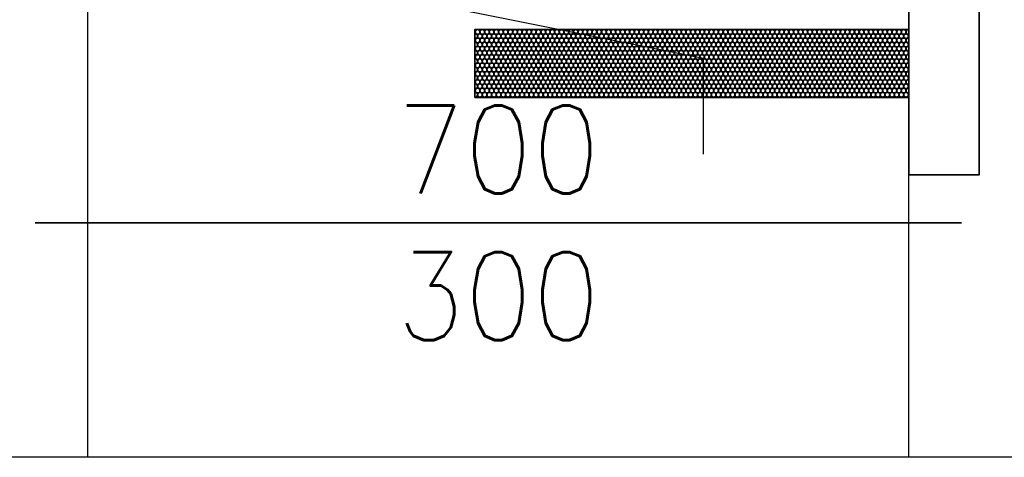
# Model space of a CAD drawing. Header units: millimetres. Extents: x -56303 to -45239, y -20463 to -4540.
# Tile 233 of 256: x -47014 to -46930, y -11351 to -11314. Entities that reach past the tile are written whole.
import ezdxf

# ---------------------------------------------------------------- set-up
doc = ezdxf.new("R2010")
doc.units = ezdxf.units.MM
for name, color, linetype in [('_HVAC_opis', 3, 'Continuous'), ('FLUID-N1', 7, 'Continuous'), ('FLUID-N1-75-DIM', 7, 'Continuous')]:
    doc.layers.add(name, color=color, linetype=linetype)
doc.layers.add('_HVAC_urzadzenia', color=220, linetype='Continuous', lineweight=35)
doc.styles.add('OPIS1', font='ROMANS.SHX', dxfattribs={"width": 0.9})

# ---------------------------------------------------------------- blocks, each defined once
blk = doc.blocks.new('A$C29042132')
for points in [[(6, 25.5), (0, 25.5), (0, 0), (6, 0)], [(6, 18.892), (6, 13.092), (43, 13.092), (43, 18.892)]]:
    blk.add_lwpolyline(points, close=True)
for centre in [(6.229, 18.666), (6.429, 18.309), (6.629, 18.666), (6.829, 18.309), (7.029, 18.666), (7.229, 18.309), (7.429, 18.666), (7.629, 18.309), (7.829, 18.666), (8.029, 18.309), (8.229, 18.666), (8.429, 18.309), (8.629, 18.666), (8.829, 18.309), (9.029, 18.666), (9.229, 18.309), (9.429, 18.666), (9.629, 18.309), (9.829, 18.666), (10.029, 18.309), (10.229, 18.666), (10.429, 18.309), (10.629, 18.666), (10.829, 18.309), (11.029, 18.666), (11.229, 18.309), (11.429, 18.666), (11.629, 18.309), (11.829, 18.666), (12.029, 18.309), (12.229, 18.666), (12.429, 18.309), (12.629, 18.666), (12.829, 18.309), (13.029, 18.666), (13.229, 18.309), (13.429, 18.666), (13.629, 18.309), (13.829, 18.666), (14.029, 18.309), (14.229, 18.666), (14.429, 18.309), (14.629, 18.666), (14.829, 18.309), (15.029, 18.666), (15.229, 18.309), (15.429, 18.666), (15.629, 18.309), (15.829, 18.666), (16.029, 18.309), (16.229, 18.666), (16.429, 18.309), (16.629, 18.666), (16.829, 18.309), (17.029, 18.666), (17.229, 18.309), (17.429, 18.666), (17.629, 18.309), (17.829, 18.666), (18.029, 18.309), (18.229, 18.666), (18.429, 18.309), (18.629, 18.666), (18.829, 18.309), (19.029, 18.666), (19.229, 18.309), (19.429, 18.666), (19.629, 18.309), (19.829, 18.666), (20.029, 18.309), (20.229, 18.666), (20.429, 18.309), (20.629, 18.666), (20.829, 18.309), (21.029, 18.666), (21.229, 18.309), (21.429, 18.666), (21.629, 18.309), (21.829, 18.666), (22.029, 18.309), (22.229, 18.666), (22.429, 18.309), (22.629, 18.666), (22.829, 18.309), (23.029, 18.666), (23.229, 18.309), (23.429, 18.666), (23.629, 18.309), (23.804, 18.666), (24.004, 18.309), (24.204, 18.666), (24.404, 18.309), (24.604, 18.666), (24.804, 18.309), (25.004, 18.666), (25.204, 18.309), (25.404, 18.666), (25.604, 18.309), (25.804, 18.666), (26.004, 18.309), (26.204, 18.666), (26.404, 18.309), (26.604, 18.666), (26.804, 18.309), (27.004, 18.666), (27.204, 18.309), (27.404, 18.666), (27.604, 18.309), (27.804, 18.666), (28.004, 18.309), (28.204, 18.666), (28.404, 18.309), (28.604, 18.666), (28.804, 18.309), (29.004, 18.666), (29.204, 18.309), (29.404, 18.666), (29.604, 18.309), (29.804, 18.666), (30.004, 18.309), (30.204, 18.666), (30.404, 18.309), (30.604, 18.666), (30.804, 18.309), (31.004, 18.666), (31.204, 18.309), (31.404, 18.666), (31.604, 18.309), (31.804, 18.666), (32.004, 18.309), (32.204, 18.666), (32.404, 18.309), (32.604, 18.666), (32.804, 18.309), (33.004, 18.666), (33.204, 18.309), (33.404, 18.666), (33.604, 18.309), (33.804, 18.666), (34.004, 18.309), (34.204, 18.666), (34.404, 18.309), (34.604, 18.666), (34.804, 18.309), (35.004, 18.666), (35.204, 18.309), (35.404, 18.666), (35.604, 18.309), (35.804, 18.666), (36.004, 18.309), (36.204, 18.666), (36.404, 18.309), (36.579, 18.666), (36.779, 18.309), (36.979, 18.666), (37.179, 18.309), (37.379, 18.666), (37.579, 18.309), (37.779, 18.666), (37.979, 18.309), (38.179, 18.666), (38.379, 18.309), (38.579, 18.666), (38.779, 18.309), (38.979, 18.666), (39.179, 18.309), (39.379, 18.666), (39.579, 18.309), (39.779, 18.666), (39.979, 18.309), (40.179, 18.666), (40.379, 18.309), (40.579, 18.666), (40.779, 18.309), (40.979, 18.666), (41.179, 18.309), (41.379, 18.666), (41.579, 18.309), (41.779, 18.666), (41.979, 18.309), (42.179, 18.666), (42.379, 18.309), (42.579, 18.666), (42.779, 18.309), (6.229, 17.947), (6.429, 17.59), (6.629, 17.947), (6.829, 17.59), (7.029, 17.947), (7.229, 17.59), (7.429, 17.947), (7.629, 17.59), (7.829, 17.947), (8.029, 17.59), (8.229, 17.947), (8.429, 17.59), (8.629, 17.947), (8.829, 17.59), (9.029, 17.947), (9.229, 17.59), (9.429, 17.947), (9.629, 17.59), (9.829, 17.947), (10.029, 17.59), (10.229, 17.947), (10.429, 17.59), (10.629, 17.947), (10.829, 17.59), (11.029, 17.947), (11.229, 17.59), (11.429, 17.947), (11.629, 17.59), (11.829, 17.947), (12.029, 17.59), (12.229, 17.947), (12.429, 17.59), (12.629, 17.947), (12.829, 17.59), (13.029, 17.947), (13.229, 17.59), (13.429, 17.947), (13.629, 17.59), (13.829, 17.947), (14.029, 17.59), (14.229, 17.947), (14.429, 17.59), (14.629, 17.947), (14.829, 17.59), (15.029, 17.947), (15.229, 17.59), (15.429, 17.947), (15.629, 17.59), (15.829, 17.947), (16.029, 17.59), (16.229, 17.947), (16.429, 17.59), (16.629, 17.947), (16.829, 17.59), (17.029, 17.947), (17.229, 17.59), (17.429, 17.947), (17.629, 17.59), (17.829, 17.947), (18.029, 17.59), (18.229, 17.947), (18.429, 17.59), (18.629, 17.947), (18.829, 17.59), (19.029, 17.947), (19.229, 17.59), (19.429, 17.947), (19.629, 17.59), (19.829, 17.947), (20.029, 17.59), (20.229, 17.947), (20.429, 17.59), (20.629, 17.947), (20.829, 17.59), (21.029, 17.947), (21.229, 17.59), (21.429, 17.947), (21.629, 17.59), (21.829, 17.947), (22.029, 17.59), (22.229, 17.947), (22.429, 17.59), (22.629, 17.947), (22.829, 17.59), (23.029, 17.947), (23.229, 17.59), (23.429, 17.947), (23.629, 17.59), (23.804, 17.947), (24.004, 17.59), (24.204, 17.947), (24.404, 17.59), (24.604, 17.947), (24.804, 17.59), (25.004, 17.947), (25.204, 17.59), (25.404, 17.947), (25.604, 17.59), (25.804, 17.947), (26.004, 17.59), (26.204, 17.947), (26.404, 17.59), (26.604, 17.947), (26.804, 17.59), (27.004, 17.947), (27.204, 17.59), (27.404, 17.947), (27.604, 17.59), (27.804, 17.947), (28.004, 17.59), (28.204, 17.947), (28.404, 17.59), (28.604, 17.947), (28.804, 17.59), (29.004, 17.947), (29.204, 17.59), (29.404, 17.947), (29.604, 17.59), (29.804, 17.947), (30.004, 17.59), (30.204, 17.947), (30.404, 17.59), (30.604, 17.947), (30.804, 17.59), (31.004, 17.947), (31.204, 17.59), (31.404, 17.947), (31.604, 17.59), (31.804, 17.947), (32.004, 17.59), (32.204, 17.947), (32.404, 17.59), (32.604, 17.947), (32.804, 17.59), (33.004, 17.947), (33.204, 17.59), (33.404, 17.947), (33.604, 17.59), (33.804, 17.947), (34.004, 17.59), (34.204, 17.947), (34.404, 17.59), (34.604, 17.947), (34.804, 17.59), (35.004, 17.947), (35.204, 17.59), (35.404, 17.947), (35.604, 17.59), (35.804, 17.947), (36.004, 17.59), (36.204, 17.947), (36.404, 17.59), (36.579, 17.947), (36.779, 17.59), (36.979, 17.947), (37.179, 17.59), (37.379, 17.947), (37.579, 17.59), (37.779, 17.947), (37.979, 17.59), (38.179, 17.947), (38.379, 17.59), (38.579, 17.947), (38.779, 17.59), (38.979, 17.947), (39.179, 17.59), (39.379, 17.947), (39.579, 17.59), (39.779, 17.947), (39.979, 17.59), (40.179, 17.947), (40.379, 17.59), (40.579, 17.947), (40.779, 17.59), (40.979, 17.947), (41.179, 17.59), (41.379, 17.947), (41.579, 17.59), (41.779, 17.947), (41.979, 17.59), (42.179, 17.947), (42.379, 17.59), (42.579, 17.947), (42.779, 17.59), (6.229, 17.242), (6.429, 16.885), (6.629, 17.242), (6.829, 16.885), (7.029, 17.242), (7.229, 16.885), (7.429, 17.242), (7.629, 16.885), (7.829, 17.242), (8.029, 16.885), (8.229, 17.242), (8.429, 16.885), (8.629, 17.242), (8.829, 16.885), (9.029, 17.242), (9.229, 16.885), (9.429, 17.242), (9.629, 16.885), (9.829, 17.242), (10.029, 16.885), (10.229, 17.242), (10.429, 16.885), (10.629, 17.242), (10.829, 16.885), (11.029, 17.242), (11.229, 16.885), (11.429, 17.242), (11.629, 16.885), (11.829, 17.242), (12.029, 16.885), (12.229, 17.242), (12.429, 16.885), (12.629, 17.242), (12.829, 16.885), (13.029, 17.242), (13.229, 16.885), (13.429, 17.242), (13.629, 16.885), (13.829, 17.242), (14.029, 16.885), (14.229, 17.242), (14.429, 16.885), (14.629, 17.242), (14.829, 16.885), (15.029, 17.242), (15.229, 16.885), (15.429, 17.242), (15.629, 16.885), (15.829, 17.242), (16.029, 16.885), (16.229, 17.242), (16.429, 16.885), (16.629, 17.242), (16.829, 16.885), (17.029, 17.242), (17.229, 16.885), (17.429, 17.242), (17.629, 16.885), (17.829, 17.242), (18.029, 16.885), (18.229, 17.242), (18.429, 16.885), (18.629, 17.242), (18.829, 16.885), (19.029, 17.242), (19.229, 16.885), (19.429, 17.242), (19.629, 16.885), (19.829, 17.242), (20.029, 16.885), (20.229, 17.242), (20.429, 16.885), (20.629, 17.242), (20.829, 16.885), (21.029, 17.242), (21.229, 16.885), (21.429, 17.242), (21.629, 16.885), (21.829, 17.242), (22.029, 16.885), (22.229, 17.242), (22.429, 16.885), (22.629, 17.242), (22.829, 16.885), (23.029, 17.242), (23.229, 16.885), (23.429, 17.242), (23.629, 16.885), (23.804, 17.242), (24.004, 16.885), (24.204, 17.242), (24.404, 16.885), (24.604, 17.242), (24.804, 16.885), (25.004, 17.242), (25.204, 16.885), (25.404, 17.242), (25.604, 16.885), (25.804, 17.242), (26.004, 16.885), (26.204, 17.242), (26.404, 16.885), (26.604, 17.242), (26.804, 16.885), (27.004, 17.242), (27.204, 16.885), (27.404, 17.242), (27.604, 16.885), (27.804, 17.242), (28.004, 16.885), (28.204, 17.242), (28.404, 16.885), (28.604, 17.242), (28.804, 16.885), (29.004, 17.242), (29.204, 16.885), (29.404, 17.242), (29.604, 16.885), (29.804, 17.242), (30.004, 16.885), (30.204, 17.242), (30.404, 16.885), (30.604, 17.242), (30.804, 16.885), (31.004, 17.242), (31.204, 16.885), (31.404, 17.242), (31.604, 16.885), (31.804, 17.242), (32.004, 16.885), (32.204, 17.242), (32.404, 16.885), (32.604, 17.242), (32.804, 16.885), (33.004, 17.242), (33.204, 16.885), (33.404, 17.242), (33.604, 16.885), (33.804, 17.242), (34.004, 16.885), (34.204, 17.242), (34.404, 16.885), (34.604, 17.242), (34.804, 16.885), (35.004, 17.242), (35.204, 16.885), (35.404, 17.242), (35.604, 16.885), (35.804, 17.242), (36.004, 16.885), (36.204, 17.242), (36.404, 16.885), (36.579, 17.242), (36.779, 16.885), (36.979, 17.242), (37.179, 16.885), (37.379, 17.242), (37.579, 16.885), (37.779, 17.242), (37.979, 16.885), (38.179, 17.242), (38.379, 16.885), (38.579, 17.242), (38.779, 16.885), (38.979, 17.242), (39.179, 16.885), (39.379, 17.242), (39.579, 16.885), (39.779, 17.242), (39.979, 16.885), (40.179, 17.242), (40.379, 16.885), (40.579, 17.242), (40.779, 16.885), (40.979, 17.242), (41.179, 16.885), (41.379, 17.242), (41.579, 16.885), (41.779, 17.242), (41.979, 16.885), (42.179, 17.242), (42.379, 16.885), (42.579, 17.242), (42.779, 16.885), (6.229, 16.523), (6.229, 15.814), (6.429, 16.166), (6.629, 16.523), (6.629, 15.814), (6.829, 16.166), (7.029, 16.523), (7.029, 15.814), (7.229, 16.166), (7.429, 16.523), (7.429, 15.814), (7.629, 16.166), (7.829, 16.523), (7.829, 15.814), (8.029, 16.166), (8.229, 16.523), (8.229, 15.814), (8.429, 16.166), (8.629, 16.523), (8.629, 15.814), (8.829, 16.166), (9.029, 16.523), (9.029, 15.814), (9.229, 16.166), (9.429, 16.523), (9.429, 15.814), (9.629, 16.166), (9.829, 16.523), (9.829, 15.814), (10.029, 16.166), (10.229, 16.523), (10.229, 15.814), (10.429, 16.166), (10.629, 16.523), (10.629, 15.814), (10.829, 16.166), (11.029, 16.523), (11.029, 15.814), (11.229, 16.166), (11.429, 16.523), (11.429, 15.814), (11.629, 16.166), (11.829, 16.523), (11.829, 15.814), (12.029, 16.166), (12.229, 16.523), (12.229, 15.814), (12.429, 16.166), (12.629, 16.523), (12.629, 15.814), (12.829, 16.166), (13.029, 16.523), (13.029, 15.814), (13.229, 16.166), (13.429, 16.523), (13.429, 15.814), (13.629, 16.166), (13.829, 16.523), (13.829, 15.814), (14.029, 16.166), (14.229, 16.523), (14.229, 15.814), (14.429, 16.166), (14.629, 16.523), (14.629, 15.814), (14.829, 16.166), (15.029, 16.523), (15.029, 15.814), (15.229, 16.166), (15.429, 16.523), (15.429, 15.814), (15.629, 16.166), (15.829, 16.523), (15.829, 15.814), (16.029, 16.166), (16.229, 16.523), (16.229, 15.814), (16.429, 16.166), (16.629, 16.523), (16.629, 15.814), (16.829, 16.166), (17.029, 16.523), (17.029, 15.814), (17.229, 16.166), (17.429, 16.523), (17.429, 15.814), (17.629, 16.166), (17.829, 16.523), (17.829, 15.814), (18.029, 16.166), (18.229, 16.523), (18.229, 15.814), (18.429, 16.166), (18.629, 16.523), (18.629, 15.814), (18.829, 16.166), (19.029, 16.523), (19.029, 15.814), (19.229, 16.166), (19.429, 16.523), (19.429, 15.814), (19.629, 16.166), (19.829, 16.523), (19.829, 15.814), (20.029, 16.166), (20.229, 16.523), (20.229, 15.814), (20.429, 16.166), (20.629, 16.523), (20.629, 15.814), (20.829, 16.166), (21.029, 16.523), (21.029, 15.814), (21.229, 16.166), (21.429, 16.523), (21.429, 15.814), (21.629, 16.166), (21.829, 16.523), (21.829, 15.814), (22.029, 16.166), (22.229, 16.523), (22.229, 15.814), (22.429, 16.166), (22.629, 16.523), (22.629, 15.814), (22.829, 16.166), (23.029, 16.523), (23.029, 15.814), (23.229, 16.166), (23.429, 16.523), (23.429, 15.814), (23.629, 16.166), (23.804, 16.523), (23.804, 15.814), (24.004, 16.166), (24.204, 16.523), (24.204, 15.814), (24.404, 16.166), (24.604, 16.523), (24.604, 15.814), (24.804, 16.166), (25.004, 16.523), (25.004, 15.814), (25.204, 16.166), (25.404, 16.523), (25.404, 15.814), (25.604, 16.166), (25.804, 16.523), (25.804, 15.814), (26.004, 16.166), (26.204, 16.523), (26.204, 15.814), (26.404, 16.166), (26.604, 16.523), (26.604, 15.814), (26.804, 16.166), (27.004, 16.523), (27.004, 15.814), (27.204, 16.166), (27.404, 16.523), (27.404, 15.814), (27.604, 16.166), (27.804, 16.523), (27.804, 15.814), (28.004, 16.166), (28.204, 16.523), (28.204, 15.814), (28.404, 16.166), (28.604, 16.523), (28.604, 15.814), (28.804, 16.166), (29.004, 16.523), (29.004, 15.814), (29.204, 16.166), (29.404, 16.523), (29.404, 15.814), (29.604, 16.166), (29.804, 16.523), (29.804, 15.814), (30.004, 16.166), (30.204, 16.523), (30.204, 15.814), (30.404, 16.166), (30.604, 16.523), (30.604, 15.814), (30.804, 16.166), (31.004, 16.523), (31.004, 15.814), (31.204, 16.166), (31.404, 16.523), (31.404, 15.814), (31.604, 16.166), (31.804, 16.523), (31.804, 15.814), (32.004, 16.166), (32.204, 16.523), (32.204, 15.814), (32.404, 16.166), (32.604, 16.523), (32.604, 15.814), (32.804, 16.166), (33.004, 16.523), (33.004, 15.814), (33.204, 16.166), (33.404, 16.523), (33.404, 15.814), (33.604, 16.166), (33.804, 16.523), (33.804, 15.814), (34.004, 16.166), (34.204, 16.523), (34.204, 15.814), (34.404, 16.166), (34.604, 16.523), (34.604, 15.814), (34.804, 16.166), (35.004, 16.523), (35.004, 15.814), (35.204, 16.166), (35.404, 16.523), (35.404, 15.814), (35.604, 16.166), (35.804, 16.523), (35.804, 15.814), (36.004, 16.166), (36.204, 16.523), (36.204, 15.814), (36.404, 16.166), (36.579, 16.523), (36.579, 15.814), (36.779, 16.166), (36.979, 16.523), (36.979, 15.814), (37.179, 16.166), (37.379, 16.523), (37.379, 15.814), (37.579, 16.166), (37.779, 16.523), (37.779, 15.814), (37.979, 16.166), (38.179, 16.523), (38.179, 15.814), (38.379, 16.166), (38.579, 16.523), (38.579, 15.814), (38.779, 16.166), (38.979, 16.523), (38.979, 15.814), (39.179, 16.166), (39.379, 16.523), (39.379, 15.814), (39.579, 16.166), (39.779, 16.523), (39.779, 15.814), (39.979, 16.166), (40.179, 16.523), (40.179, 15.814), (40.379, 16.166), (40.579, 16.523), (40.579, 15.814), (40.779, 16.166), (40.979, 16.523), (40.979, 15.814), (41.179, 16.166), (41.379, 16.523), (41.379, 15.814), (41.579, 16.166), (41.779, 16.523), (41.779, 15.814), (41.979, 16.166), (42.179, 16.523), (42.179, 15.814), (42.379, 16.166), (42.579, 16.523), (42.579, 15.814), (42.779, 16.166), (6.229, 15.095), (6.429, 15.457), (6.629, 15.095), (6.829, 15.457), (7.029, 15.095), (7.229, 15.457), (7.429, 15.095), (7.629, 15.457), (7.829, 15.095), (8.029, 15.457), (8.229, 15.095), (8.429, 15.457), (8.629, 15.095), (8.829, 15.457), (9.029, 15.095), (9.229, 15.457), (9.429, 15.095), (9.629, 15.457), (9.829, 15.095), (10.029, 15.457), (10.229, 15.095), (10.429, 15.457), (10.629, 15.095), (10.829, 15.457), (11.029, 15.095), (11.229, 15.457), (11.429, 15.095), (11.629, 15.457), (11.829, 15.095), (12.029, 15.457), (12.229, 15.095), (12.429, 15.457), (12.629, 15.095), (12.829, 15.457), (13.029, 15.095), (13.229, 15.457), (13.429, 15.095), (13.629, 15.457), (13.829, 15.095), (14.029, 15.457), (14.229, 15.095), (14.429, 15.457), (14.629, 15.095), (14.829, 15.457), (15.029, 15.095), (15.229, 15.457), (15.429, 15.095), (15.629, 15.457), (15.829, 15.095), (16.029, 15.457), (16.229, 15.095), (16.429, 15.457), (16.629, 15.095), (16.829, 15.457), (17.029, 15.095), (17.229, 15.457), (17.429, 15.095), (17.629, 15.457), (17.829, 15.095), (18.029, 15.457), (18.229, 15.095), (18.429, 15.457), (18.629, 15.095), (18.829, 15.457), (19.029, 15.095), (19.229, 15.457), (19.429, 15.095), (19.629, 15.457), (19.829, 15.095), (20.029, 15.457), (20.229, 15.095), (20.429, 15.457), (20.629, 15.095), (20.829, 15.457), (21.029, 15.095), (21.229, 15.457), (21.429, 15.095), (21.629, 15.457), (21.829, 15.095), (22.029, 15.457), (22.229, 15.095), (22.429, 15.457), (22.629, 15.095), (22.829, 15.457), (23.029, 15.095), (23.229, 15.457), (23.429, 15.095), (23.629, 15.457), (23.804, 15.095), (24.004, 15.457), (24.204, 15.095), (24.404, 15.457), (24.604, 15.095), (24.804, 15.457), (25.004, 15.095), (25.204, 15.457), (25.404, 15.095), (25.604, 15.457), (25.804, 15.095), (26.004, 15.457), (26.204, 15.095), (26.404, 15.457), (26.604, 15.095), (26.804, 15.457), (27.004, 15.095), (27.204, 15.457), (27.404, 15.095), (27.604, 15.457), (27.804, 15.095), (28.004, 15.457), (28.204, 15.095), (28.404, 15.457), (28.604, 15.095), (28.804, 15.457), (29.004, 15.095), (29.204, 15.457), (29.404, 15.095), (29.604, 15.457), (29.804, 15.095), (30.004, 15.457), (30.204, 15.095), (30.404, 15.457), (30.604, 15.095), (30.804, 15.457), (31.004, 15.095), (31.204, 15.457), (31.404, 15.095), (31.604, 15.457), (31.804, 15.095), (32.004, 15.457), (32.204, 15.095), (32.404, 15.457), (32.604, 15.095), (32.804, 15.457), (33.004, 15.095), (33.204, 15.457), (33.404, 15.095), (33.604, 15.457), (33.804, 15.095), (34.004, 15.457), (34.204, 15.095), (34.404, 15.457), (34.604, 15.095), (34.804, 15.457), (35.004, 15.095), (35.204, 15.457), (35.404, 15.095), (35.604, 15.457), (35.804, 15.095), (36.004, 15.457), (36.204, 15.095), (36.404, 15.457), (36.579, 15.095), (36.779, 15.457), (36.979, 15.095), (37.179, 15.457), (37.379, 15.095), (37.579, 15.457), (37.779, 15.095), (37.979, 15.457), (38.179, 15.095), (38.379, 15.457), (38.579, 15.095), (38.779, 15.457), (38.979, 15.095), (39.179, 15.457), (39.379, 15.095), (39.579, 15.457), (39.779, 15.095), (39.979, 15.457), (40.179, 15.095), (40.379, 15.457), (40.579, 15.095), (40.779, 15.457), (40.979, 15.095), (41.179, 15.457), (41.379, 15.095), (41.579, 15.457), (41.779, 15.095), (41.979, 15.457), (42.179, 15.095), (42.379, 15.457), (42.579, 15.095), (42.779, 15.457), (6.229, 14.39), (6.429, 14.738), (6.629, 14.39), (6.829, 14.738), (7.029, 14.39), (7.229, 14.738), (7.429, 14.39), (7.629, 14.738), (7.829, 14.39), (8.029, 14.738), (8.229, 14.39), (8.429, 14.738), (8.629, 14.39), (8.829, 14.738), (9.029, 14.39), (9.229, 14.738), (9.429, 14.39), (9.629, 14.738), (9.829, 14.39), (10.029, 14.738), (10.229, 14.39), (10.429, 14.738), (10.629, 14.39), (10.829, 14.738), (11.029, 14.39), (11.229, 14.738), (11.429, 14.39), (11.629, 14.738), (11.829, 14.39), (12.029, 14.738), (12.229, 14.39), (12.429, 14.738), (12.629, 14.39), (12.829, 14.738), (13.029, 14.39), (13.229, 14.738), (13.429, 14.39), (13.629, 14.738), (13.829, 14.39), (14.029, 14.738), (14.229, 14.39), (14.429, 14.738), (14.629, 14.39), (14.829, 14.738), (15.029, 14.39), (15.229, 14.738), (15.429, 14.39), (15.629, 14.738), (15.829, 14.39), (16.029, 14.738), (16.229, 14.39), (16.429, 14.738), (16.629, 14.39), (16.829, 14.738), (17.029, 14.39), (17.229, 14.738), (17.429, 14.39), (17.629, 14.738), (17.829, 14.39), (18.029, 14.738), (18.229, 14.39), (18.429, 14.738), (18.629, 14.39), (18.829, 14.738), (19.029, 14.39), (19.229, 14.738), (19.429, 14.39), (19.629, 14.738), (19.829, 14.39), (20.029, 14.738), (20.229, 14.39), (20.429, 14.738), (20.629, 14.39), (20.829, 14.738), (21.029, 14.39), (21.229, 14.738), (21.429, 14.39), (21.629, 14.738), (21.829, 14.39), (22.029, 14.738), (22.229, 14.39), (22.429, 14.738), (22.629, 14.39), (22.829, 14.738), (23.029, 14.39), (23.229, 14.738), (23.429, 14.39), (23.629, 14.738), (23.804, 14.39), (24.004, 14.738), (24.204, 14.39), (24.404, 14.738), (24.604, 14.39), (24.804, 14.738), (25.004, 14.39), (25.204, 14.738), (25.404, 14.39), (25.604, 14.738), (25.804, 14.39), (26.004, 14.738), (26.204, 14.39), (26.404, 14.738), (26.604, 14.39), (26.804, 14.738), (27.004, 14.39), (27.204, 14.738), (27.404, 14.39), (27.604, 14.738), (27.804, 14.39), (28.004, 14.738), (28.204, 14.39), (28.404, 14.738), (28.604, 14.39), (28.804, 14.738), (29.004, 14.39), (29.204, 14.738), (29.404, 14.39), (29.604, 14.738), (29.804, 14.39), (30.004, 14.738), (30.204, 14.39), (30.404, 14.738), (30.604, 14.39), (30.804, 14.738), (31.004, 14.39), (31.204, 14.738), (31.404, 14.39), (31.604, 14.738), (31.804, 14.39), (32.004, 14.738), (32.204, 14.39), (32.404, 14.738), (32.604, 14.39), (32.804, 14.738), (33.004, 14.39), (33.204, 14.738), (33.404, 14.39), (33.604, 14.738), (33.804, 14.39), (34.004, 14.738), (34.204, 14.39), (34.404, 14.738), (34.604, 14.39), (34.804, 14.738), (35.004, 14.39), (35.204, 14.738), (35.404, 14.39), (35.604, 14.738), (35.804, 14.39), (36.004, 14.738), (36.204, 14.39), (36.404, 14.738), (36.579, 14.39), (36.779, 14.738), (36.979, 14.39), (37.179, 14.738), (37.379, 14.39), (37.579, 14.738), (37.779, 14.39), (37.979, 14.738), (38.179, 14.39), (38.379, 14.738), (38.579, 14.39), (38.779, 14.738), (38.979, 14.39), (39.179, 14.738), (39.379, 14.39), (39.579, 14.738), (39.779, 14.39), (39.979, 14.738), (40.179, 14.39), (40.379, 14.738), (40.579, 14.39), (40.779, 14.738), (40.979, 14.39), (41.179, 14.738), (41.379, 14.39), (41.579, 14.738), (41.779, 14.39), (41.979, 14.738), (42.179, 14.39), (42.379, 14.738), (42.579, 14.39), (42.779, 14.738), (6.229, 13.671), (6.429, 14.033), (6.429, 13.314), (6.629, 13.671), (6.829, 14.033), (6.829, 13.314), (7.029, 13.671), (7.229, 14.033), (7.229, 13.314), (7.429, 13.671), (7.629, 14.033), (7.629, 13.314), (7.829, 13.671), (8.029, 14.033), (8.029, 13.314), (8.229, 13.671), (8.429, 14.033), (8.429, 13.314), (8.629, 13.671), (8.829, 14.033), (8.829, 13.314), (9.029, 13.671), (9.229, 14.033), (9.229, 13.314), (9.429, 13.671), (9.629, 14.033), (9.629, 13.314), (9.829, 13.671), (10.029, 14.033), (10.029, 13.314), (10.229, 13.671), (10.429, 14.033), (10.429, 13.314), (10.629, 13.671), (10.829, 14.033), (10.829, 13.314), (11.029, 13.671), (11.229, 14.033), (11.229, 13.314), (11.429, 13.671), (11.629, 14.033), (11.629, 13.314), (11.829, 13.671), (12.029, 14.033), (12.029, 13.314), (12.229, 13.671), (12.429, 14.033), (12.429, 13.314), (12.629, 13.671), (12.829, 14.033), (12.829, 13.314), (13.029, 13.671), (13.229, 14.033), (13.229, 13.314), (13.429, 13.671), (13.629, 14.033), (13.629, 13.314), (13.829, 13.671), (14.029, 14.033), (14.029, 13.314), (14.229, 13.671), (14.429, 14.033), (14.429, 13.314), (14.629, 13.671), (14.829, 14.033), (14.829, 13.314), (15.029, 13.671), (15.229, 14.033), (15.229, 13.314), (15.429, 13.671), (15.629, 14.033), (15.629, 13.314), (15.829, 13.671), (16.029, 14.033), (16.029, 13.314), (16.229, 13.671), (16.429, 14.033), (16.429, 13.314), (16.629, 13.671), (16.829, 14.033), (16.829, 13.314), (17.029, 13.671), (17.229, 14.033), (17.229, 13.314), (17.429, 13.671), (17.629, 14.033), (17.629, 13.314), (17.829, 13.671), (18.029, 14.033), (18.029, 13.314), (18.229, 13.671), (18.429, 14.033), (18.429, 13.314), (18.629, 13.671), (18.829, 14.033), (18.829, 13.314), (19.029, 13.671), (19.229, 14.033), (19.229, 13.314), (19.429, 13.671), (19.629, 14.033), (19.629, 13.314), (19.829, 13.671), (20.029, 14.033), (20.029, 13.314), (20.229, 13.671), (20.429, 14.033), (20.429, 13.314), (20.629, 13.671), (20.829, 14.033), (20.829, 13.314), (21.029, 13.671), (21.229, 14.033), (21.229, 13.314), (21.429, 13.671), (21.629, 14.033), (21.629, 13.314), (21.829, 13.671), (22.029, 14.033), (22.029, 13.314), (22.229, 13.671), (22.429, 14.033), (22.429, 13.314), (22.629, 13.671), (22.829, 14.033), (22.829, 13.314), (23.029, 13.671), (23.229, 14.033), (23.229, 13.314), (23.429, 13.671), (23.629, 14.033), (23.629, 13.314), (23.804, 13.671), (24.004, 14.033), (24.004, 13.314), (24.204, 13.671), (24.404, 14.033), (24.404, 13.314), (24.604, 13.671), (24.804, 14.033), (24.804, 13.314), (25.004, 13.671), (25.204, 14.033), (25.204, 13.314), (25.404, 13.671), (25.604, 14.033), (25.604, 13.314), (25.804, 13.671), (26.004, 14.033), (26.004, 13.314), (26.204, 13.671), (26.404, 14.033), (26.404, 13.314), (26.604, 13.671), (26.804, 14.033), (26.804, 13.314), (27.004, 13.671), (27.204, 14.033), (27.204, 13.314), (27.404, 13.671), (27.604, 14.033), (27.604, 13.314), (27.804, 13.671), (28.004, 14.033), (28.004, 13.314), (28.204, 13.671), (28.404, 14.033), (28.404, 13.314), (28.604, 13.671), (28.804, 14.033), (28.804, 13.314), (29.004, 13.671), (29.204, 14.033), (29.204, 13.314), (29.404, 13.671), (29.604, 14.033), (29.604, 13.314), (29.804, 13.671), (30.004, 14.033), (30.004, 13.314), (30.204, 13.671), (30.404, 14.033), (30.404, 13.314), (30.604, 13.671), (30.804, 14.033), (30.804, 13.314), (31.004, 13.671), (31.204, 14.033), (31.204, 13.314), (31.404, 13.671), (31.604, 14.033), (31.604, 13.314), (31.804, 13.671), (32.004, 14.033), (32.004, 13.314), (32.204, 13.671), (32.404, 14.033), (32.404, 13.314), (32.604, 13.671), (32.804, 14.033), (32.804, 13.314), (33.004, 13.671), (33.204, 14.033), (33.204, 13.314), (33.404, 13.671), (33.604, 14.033), (33.604, 13.314), (33.804, 13.671), (34.004, 14.033), (34.004, 13.314), (34.204, 13.671), (34.404, 14.033), (34.404, 13.314), (34.604, 13.671), (34.804, 14.033), (34.804, 13.314), (35.004, 13.671), (35.204, 14.033), (35.204, 13.314), (35.404, 13.671), (35.604, 14.033), (35.604, 13.314), (35.804, 13.671), (36.004, 14.033), (36.004, 13.314), (36.204, 13.671), (36.404, 14.033), (36.404, 13.314), (36.579, 13.671), (36.779, 14.033), (36.779, 13.314), (36.979, 13.671), (37.179, 14.033), (37.179, 13.314), (37.379, 13.671), (37.579, 14.033), (37.579, 13.314), (37.779, 13.671), (37.979, 14.033), (37.979, 13.314), (38.179, 13.671), (38.379, 14.033), (38.379, 13.314), (38.579, 13.671), (38.779, 14.033), (38.779, 13.314), (38.979, 13.671), (39.179, 14.033), (39.179, 13.314), (39.379, 13.671), (39.579, 14.033), (39.579, 13.314), (39.779, 13.671), (39.979, 14.033), (39.979, 13.314), (40.179, 13.671), (40.379, 14.033), (40.379, 13.314), (40.579, 13.671), (40.779, 14.033), (40.779, 13.314), (40.979, 13.671), (41.179, 14.033), (41.179, 13.314), (41.379, 13.671), (41.579, 14.033), (41.579, 13.314), (41.779, 13.671), (41.979, 14.033), (41.979, 13.314), (42.179, 13.671), (42.379, 14.033), (42.379, 13.314), (42.579, 13.671), (42.779, 14.033), (42.779, 13.314)]:
    blk.add_circle(centre, 0.2)
for centre, start, end in [((6.029, 18.309), 261.62466, 98.37534), ((42.979, 18.666), 83.95424, 276.04576), ((6.029, 17.59), 261.62466, 98.37534), ((42.979, 17.947), 83.95424, 276.04576), ((43.179, 18.309), 153.46701, 206.53299), ((43.179, 17.59), 153.46701, 206.53299), ((6.029, 16.885), 261.62466, 98.37534), ((42.979, 17.242), 83.95424, 276.04576), ((43.179, 16.885), 153.46701, 206.53299), ((6.029, 16.166), 261.62466, 98.37534), ((42.979, 16.523), 83.95424, 276.04576), ((42.979, 15.814), 83.95424, 276.04576), ((43.179, 16.166), 153.46701, 206.53299), ((6.029, 15.457), 261.62466, 98.37534), ((42.979, 15.095), 83.95424, 276.04576), ((43.179, 15.457), 153.46701, 206.53299), ((6.029, 14.738), 261.62466, 98.37534), ((42.979, 14.39), 83.95424, 276.04576), ((43.179, 14.738), 153.46701, 206.53299), ((6.029, 14.033), 261.62466, 98.37534), ((6.029, 13.314), 261.62466, 98.37534), ((42.979, 13.671), 83.95424, 276.04576), ((43.179, 14.033), 153.46702, 206.53298), ((6.229, 12.964), 39.54297, 140.45703), ((6.629, 12.964), 39.54297, 140.45703), ((7.029, 12.964), 39.54297, 140.45703), ((7.429, 12.964), 39.54297, 140.45703), ((7.829, 12.964), 39.54297, 140.45703), ((8.229, 12.964), 39.54297, 140.45703), ((8.629, 12.964), 39.54297, 140.45703), ((9.029, 12.964), 39.54297, 140.45703), ((9.429, 12.964), 39.54297, 140.45703), ((9.829, 12.964), 39.54297, 140.45703), ((10.229, 12.964), 39.54297, 140.45703), ((10.629, 12.964), 39.54297, 140.45703), ((11.029, 12.964), 39.54297, 140.45703), ((11.429, 12.964), 39.54297, 140.45703), ((11.829, 12.964), 39.54297, 140.45703), ((12.229, 12.964), 39.54297, 140.45703), ((12.629, 12.964), 39.54297, 140.45703), ((13.029, 12.964), 39.54297, 140.45703), ((13.429, 12.964), 39.54297, 140.45703), ((13.829, 12.964), 39.54297, 140.45703), ((14.229, 12.964), 39.54297, 140.45703), ((14.629, 12.964), 39.54297, 140.45703), ((15.029, 12.964), 39.54297, 140.45703), ((15.429, 12.964), 39.54297, 140.45703), ((15.829, 12.964), 39.54297, 140.45703), ((16.229, 12.964), 39.54297, 140.45703), ((16.629, 12.964), 39.54297, 140.45703), ((17.029, 12.964), 39.54297, 140.45703), ((17.429, 12.964), 39.54297, 140.45703), ((17.829, 12.964), 39.54297, 140.45703), ((18.229, 12.964), 39.54297, 140.45703), ((18.629, 12.964), 39.54297, 140.45703), ((19.029, 12.964), 39.54297, 140.45703), ((19.429, 12.964), 39.54297, 140.45703), ((19.829, 12.964), 39.54297, 140.45703), ((20.229, 12.964), 39.54297, 140.45703), ((20.629, 12.964), 39.54297, 140.45703), ((21.029, 12.964), 39.54297, 140.45703), ((21.429, 12.964), 39.54297, 140.45703), ((21.829, 12.964), 39.54297, 140.45703), ((22.229, 12.964), 39.54297, 140.45703), ((22.629, 12.964), 39.54297, 140.45703), ((23.029, 12.964), 39.54297, 140.45703), ((24.204, 12.964), 39.54297, 140.45703), ((24.604, 12.964), 39.54297, 140.45703), ((25.004, 12.964), 39.54297, 140.45703), ((25.404, 12.964), 39.54297, 140.45703), ((25.804, 12.964), 39.54297, 140.45703), ((26.204, 12.964), 39.54297, 140.45703), ((26.604, 12.964), 39.54297, 140.45703), ((27.004, 12.964), 39.54297, 140.45703), ((27.404, 12.964), 39.54297, 140.45703), ((27.804, 12.964), 39.54297, 140.45703), ((28.204, 12.964), 39.54297, 140.45703), ((28.604, 12.964), 39.54297, 140.45703), ((29.004, 12.964), 39.54297, 140.45703), ((29.404, 12.964), 39.54297, 140.45703), ((29.804, 12.964), 39.54297, 140.45703), ((30.204, 12.964), 39.54297, 140.45703), ((30.604, 12.964), 39.54297, 140.45703), ((31.004, 12.964), 39.54297, 140.45703), ((31.404, 12.964), 39.54297, 140.45703), ((31.804, 12.964), 39.54297, 140.45703), ((32.204, 12.964), 39.54297, 140.45703), ((32.604, 12.964), 39.54297, 140.45703), ((33.004, 12.964), 39.54297, 140.45703), ((33.404, 12.964), 39.54297, 140.45703), ((33.804, 12.964), 39.54297, 140.45703), ((34.204, 12.964), 39.54297, 140.45703), ((34.604, 12.964), 39.54297, 140.45703), ((35.004, 12.964), 39.54297, 140.45703), ((35.404, 12.964), 39.54297, 140.45703), ((35.804, 12.964), 39.54297, 140.45703), ((36.979, 12.964), 39.54297, 140.45703), ((37.379, 12.964), 39.54297, 140.45703), ((37.779, 12.964), 39.54297, 140.45703), ((38.179, 12.964), 39.54297, 140.45703), ((38.579, 12.964), 39.54297, 140.45703), ((38.979, 12.964), 39.54297, 140.45703), ((39.379, 12.964), 39.54297, 140.45703), ((39.779, 12.964), 39.54297, 140.45703), ((40.179, 12.964), 39.54297, 140.45703), ((40.579, 12.964), 39.54297, 140.45703), ((40.979, 12.964), 39.54297, 140.45703), ((41.379, 12.964), 39.54297, 140.45703), ((41.779, 12.964), 39.54297, 140.45703), ((42.179, 12.964), 39.54297, 140.45703), ((42.579, 12.964), 39.54297, 140.45703), ((42.979, 12.964), 83.95424, 140.45703), ((43.179, 13.314), 153.46702, 206.53298)]:
    blk.add_arc(centre, 0.2, start, end)
blk = doc.blocks.new('*U1393')
at = {"color": 132, "linetype": 'Continuous', "lineweight": -2}
for p, q in [((-175, -395), (-175, 395)), ((175, 395), (175, -395))]:
    blk.add_line(p, q, dxfattribs=at)
at = {"color": 0, "linetype": 'ByBlock', "lineweight": -2}
for p, q in [((-175, 350), (175, 350)), ((-175, -350), (175, -350))]:
    blk.add_line(p, q, dxfattribs=at)
at = {"color": 7, "linetype": 'Continuous'}
for p, q in [((-35, -175), (35, 175)), ((35, 175), (116.67, 175)), ((-116.67, -175), (-35, -175))]:
    blk.add_line(p, q, dxfattribs=at)

msp = doc.modelspace()

# ---------------------------------------------------------------- linework, layer by layer
at = {"color": 132, "linetype": 'Continuous', "lineweight": -2}
msp.add_line((-47012.677, -11331.257), (-46933.677, -11331.257), dxfattribs=at)
at = {"layer": '_HVAC_opis', "color": 252}
msp.add_line((-45238.823, -11351.257), (-47714.052, -11351.257), dxfattribs=at)
at = {"layer": 'FLUID-N1', "color": 132, "linetype": 'Continuous'}
for p, q in [((-47008.177, -11351.257), (-47008.177, -11331.257)), ((-46938.177, -11351.257), (-46938.177, -11331.257))]:
    msp.add_line(p, q, dxfattribs=at)

# ---------------------------------------------------------------- block references
at = {"layer": '_HVAC_urzadzenia', "rotation": 180}
msp.add_blockref('A$C29042132', (-46932.177, -11301.681), dxfattribs=at)
at = {"layer": 'FLUID-N1', "color": 132, "linetype": 'Continuous', "xscale": 0.1000000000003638, "yscale": 0.1000000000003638, "zscale": 0.1, "rotation": 90}
msp.add_blockref('*U1393', (-46973.177, -11313.757), dxfattribs=at)

# ---------------------------------------------------------------- texts
at = {"layer": 'FLUID-N1-75-DIM', "color": 61, "insert": (-46973.177, -11331.257), "char_height": 7.5, "attachment_point": 5, "style": 'OPIS1'}
msp.add_mtext('700\\P300', dxfattribs=at)

doc.saveas('drawing.dxf')
